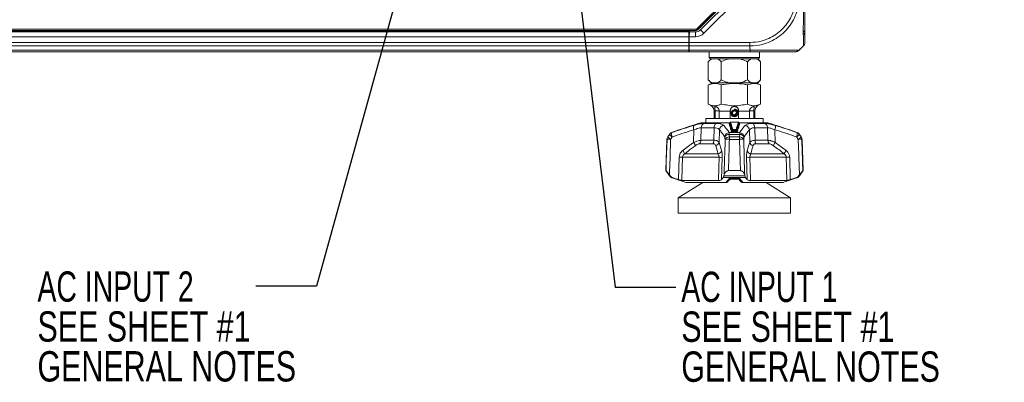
# Model space of a CAD drawing. Header units: millimetres. Extents: x 0 to 1118, y 0 to 864.
# Tile 64 of 235: x 616 to 719, y 128 to 166. Entities that reach past the tile are written whole.
import ezdxf

# ---------------------------------------------------------------- set-up
doc = ezdxf.new("R2010")
doc.units = ezdxf.units.MM
doc.styles.add('SLDTEXTSTYLE1', font='TXT', dxfattribs={"width": 0.75})
doc.styles.add('SLDTEXTSTYLE4', font='TXT', dxfattribs={"width": 0.7})
doc.dimstyles.new('SLDDIMSTYLE2', dxfattribs={"dimtxt": 0.18, "dimasz": 3.302, "dimexe": 0, "dimexo": 0.0625, "dimgap": 0, "dimtad": 0, "dimtih": 1, "dimtoh": 1, "dimdec": 0, "dimrnd": 1e-09, "dimzin": 0, "dimdsep": 46, "dimtxsty": 'Standard', "dimsah": 1, "dimcen": 0.09, "dimadec": 0, "dimazin": 0, "dimtfac": 3.302, "dimtdec": 0, "dimtofl": 0, "dimtmove": 0, "dimatfit": 3, "dimfxl": 1, "dimfrac": 2, "dimtolj": 1, "dimtzin": 0, "dimarcsym": 0})

# ---------------------------------------------------------------- blocks, each defined once
blk = doc.blocks.new('SW_NOTE_26')
at = {"color": 0, "linetype": 'Continuous', "lineweight": 0, "char_height": 3.175, "attachment_point": 1}
for s, insert, style in [('AC INPUT 2', (-22.86, 1.56), 'SLDTEXTSTYLE4'), ('SEE SHEET #1', (-22.86, -2.62), 'SLDTEXTSTYLE1'), ('GENERAL NOTES', (-22.86, -6.79), 'SLDTEXTSTYLE1')]:
    blk.add_mtext(s, dxfattribs=dict(at, insert=insert, style=style))
blk = doc.blocks.new('SW_NOTE_27')
at = {"color": 0, "linetype": 'Continuous', "lineweight": 0, "char_height": 3.175, "attachment_point": 1}
for s, insert, style in [('AC INPUT 1', (0.58, 1.63), 'SLDTEXTSTYLE4'), ('SEE SHEET #1', (0.58, -2.54), 'SLDTEXTSTYLE1'), ('GENERAL NOTES', (0.58, -6.72), 'SLDTEXTSTYLE1')]:
    blk.add_mtext(s, dxfattribs=dict(at, insert=insert, style=style))

msp = doc.modelspace()

# ---------------------------------------------------------------- linework, layer by layer
at = {"color": 9, "linetype": 'Continuous', "lineweight": 0}
for p, q in [((686.648, 164.944), (691.863, 170.158)), ((691.951, 170.07), (686.737, 164.856)), ((692.347, 169.452), (687.37, 164.476)), ((550.584, 164.907), (686.56, 164.907)), ((686.56, 164.782), (686.56, 164.907)), ((686.648, 164.944), (686.737, 164.856)), ((686.56, 164.782), (550.584, 164.782)), ((551.36, 164.735), (685.785, 164.735)), ((551.36, 164.11), (685.785, 164.11)), ((686.486, 164.11), (685.844, 164.11)), ((686.486, 164.11), (686.486, 164.61)), ((686.567, 164.765), (686.56, 164.782)), ((686.737, 164.856), (686.744, 164.838)), ((687.37, 164.476), (687.017, 164.829)), ((551.36, 163.504), (685.785, 163.504)), ((551.36, 163.151), (685.785, 163.151)), ((685.783, 162.897), (685.823, 162.9)), ((685.835, 163.547), (685.785, 163.547)), ((692.197, 163.151), (685.828, 163.151)), ((685.834, 163.504), (692.197, 163.504)), ((685.835, 163.622), (685.835, 163.547)), ((692.197, 162.854), (692.197, 163.151)), ((551.36, 162.693), (685.785, 162.693)), ((685.85, 162.693), (692.225, 162.693)), ((688.552, 156.309), (688.447, 156.309)), ((688.551, 156.36), (688.988, 156.36)), ((690.135, 156.309), (688.99, 156.309)), ((692.154, 156.309), (691.01, 156.309)), ((692.593, 156.36), (692.156, 156.36)), ((692.697, 156.309), (692.592, 156.309)), ((687.397, 155.044), (688.638, 155.044)), ((690.093, 155.1), (690.087, 155.055)), ((690.087, 155.055), (690.088, 155.056)), ((690.093, 155.1), (690.093, 155.106)), ((691.051, 155.106), (691.051, 155.1)), ((691.057, 155.055), (691.051, 155.1)), ((692.506, 155.044), (693.747, 155.044)), ((683.586, 153.639), (683.606, 153.639)), ((683.782, 153.891), (683.759, 153.891)), ((683.997, 154.077), (684.019, 154.077)), ((686.304, 153.057), (686.333, 154.369)), ((687.095, 154.583), (687.063, 153.274)), ((688.454, 154.583), (687.095, 154.583)), ((688.418, 153.274), (688.454, 154.583)), ((689.007, 154.369), (688.968, 153.057)), ((691.134, 153.891), (690.011, 153.891)), ((690.03, 154.077), (691.114, 154.077)), ((690.05, 153.639), (691.094, 153.639)), ((690.32, 154.283), (690.322, 154.337)), ((690.363, 154.337), (690.36, 154.241)), ((690.539, 154.21), (690.539, 154.306)), ((690.605, 154.306), (690.605, 154.21)), ((690.784, 154.241), (690.781, 154.337)), ((690.822, 154.337), (690.824, 154.283)), ((692.177, 153.057), (692.137, 154.369)), ((692.691, 154.583), (692.727, 153.274)), ((694.049, 154.583), (692.691, 154.583)), ((694.081, 153.274), (694.049, 154.583)), ((694.811, 154.369), (694.84, 153.057)), ((697.125, 154.077), (697.147, 154.077)), ((697.385, 153.891), (697.362, 153.891)), ((697.538, 153.639), (697.558, 153.639)), ((683.519, 153.373), (683.499, 153.373)), ((688.329, 152.917), (686.919, 152.917)), ((687.063, 153.274), (688.418, 153.274)), ((688.968, 153.057), (689.23, 152.206)), ((691.101, 153.373), (690.043, 153.373)), ((692.727, 153.274), (694.081, 153.274)), ((694.225, 152.917), (692.815, 152.917)), ((694.84, 153.057), (695.982, 152.206)), ((697.645, 153.373), (697.625, 153.373)), ((685.353, 151.849), (688.849, 151.849)), ((692.295, 151.849), (695.791, 151.849)), ((684.722, 149.152), (684.787, 151.491)), ((688.959, 151.491), (685.142, 151.491)), ((689.3, 151.491), (689.233, 149.152)), ((691.912, 149.152), (691.844, 151.491)), ((696.003, 151.491), (692.186, 151.491)), ((696.358, 151.491), (696.423, 149.152)), ((683.759, 149.548), (683.849, 149.548)), ((689.47, 149.548), (691.674, 149.548)), ((697.295, 149.548), (697.385, 149.548)), ((684.103, 149.362), (683.997, 149.362)), ((684.06, 149.338), (684.078, 149.338)), ((691.746, 149.362), (689.398, 149.362)), ((690.084, 149.338), (691.06, 149.338)), ((697.147, 149.362), (697.041, 149.362)), ((697.066, 149.338), (697.084, 149.338))]:
    msp.add_line(p, q, dxfattribs=at)
at = {"color": 7, "linetype": 'Continuous', "lineweight": 15}
for p, q in [((691.969, 170.063), (686.744, 164.838)), ((687.017, 164.829), (691.994, 169.806)), ((686.567, 164.765), (550.577, 164.765)), ((551.36, 164.61), (685.785, 164.61)), ((685.785, 164.765), (685.785, 164.61)), ((685.785, 164.61), (685.785, 164.11)), ((685.785, 164.122), (685.845, 164.122)), ((685.785, 164.11), (685.785, 163.504)), ((685.844, 164.11), (685.834, 163.504)), ((685.844, 164.11), (685.853, 164.61)), ((685.853, 164.61), (685.856, 164.765)), ((685.853, 164.61), (686.486, 164.61)), ((685.836, 163.622), (685.785, 163.622)), ((685.785, 163.504), (685.785, 163.151)), ((685.785, 163.151), (685.785, 162.693)), ((685.823, 162.897), (685.785, 162.897)), ((685.82, 162.693), (685.828, 163.151)), ((685.828, 163.151), (685.834, 163.504)), ((685.833, 163.622), (685.835, 163.547)), ((697.504, 162.854), (697.801, 163.151)), ((551.36, 162.547), (685.785, 162.547)), ((685.785, 162.693), (685.785, 162.547)), ((685.82, 162.693), (685.835, 162.693)), ((685.835, 162.693), (685.85, 162.693)), ((685.852, 162.547), (685.85, 162.693)), ((692.223, 162.547), (685.852, 162.547)), ((687.935, 162.547), (687.935, 161.922)), ((687.935, 161.922), (688.06, 161.797)), ((687.935, 161.922), (693.21, 161.922)), ((693.085, 161.797), (693.21, 161.922)), ((693.21, 161.922), (693.21, 162.547)), ((688.127, 161.797), (687.83, 161.5)), ((687.83, 161.5), (687.83, 159.594)), ((693.085, 161.797), (688.06, 161.797)), ((689.201, 161.5), (689.201, 159.594)), ((691.943, 161.5), (691.943, 159.594)), ((693.315, 161.5), (693.018, 161.797)), ((693.315, 161.5), (693.315, 159.594)), ((688.391, 159.297), (687.829, 159.07)), ((687.829, 159.07), (687.829, 157.047)), ((687.83, 159.594), (688.127, 159.297)), ((688.127, 159.297), (688.224, 159.297)), ((688.224, 159.297), (688.807, 159.297)), ((688.807, 159.297), (689.989, 159.297)), ((689.201, 159.07), (689.201, 157.047)), ((689.989, 159.297), (691.155, 159.297)), ((691.155, 159.297), (692.337, 159.297)), ((691.944, 159.07), (691.944, 157.047)), ((692.337, 159.297), (692.921, 159.297)), ((693.315, 159.07), (692.753, 159.297)), ((692.921, 159.297), (693.018, 159.297)), ((693.018, 159.297), (693.315, 159.594)), ((693.315, 159.07), (693.315, 157.047)), ((688.447, 156.309), (688.447, 155.547)), ((688.552, 156.309), (688.551, 156.36)), ((688.552, 155.547), (688.552, 156.309)), ((688.988, 156.36), (688.99, 156.309)), ((688.99, 156.309), (688.99, 155.547)), ((690.135, 155.547), (690.135, 156.309)), ((690.731, 156.122), (690.826, 156.122)), ((690.921, 156.125), (690.921, 156.124)), ((691.01, 156.122), (690.921, 156.124)), ((691.01, 156.309), (691.01, 155.547)), ((692.154, 156.309), (692.156, 156.36)), ((692.154, 155.547), (692.154, 156.309)), ((692.593, 156.36), (692.592, 156.309)), ((692.592, 156.309), (692.592, 155.547)), ((692.697, 155.547), (692.697, 156.309)), ((687.072, 155.11), (690.066, 155.11)), ((687.572, 155.547), (687.572, 155.11)), ((687.572, 155.547), (693.572, 155.547)), ((690.093, 155.106), (690.087, 155.056)), ((691.058, 155.056), (691.051, 155.106)), ((691.081, 155.11), (694.072, 155.11)), ((693.572, 155.11), (693.572, 155.547)), ((683.759, 153.891), (683.586, 153.639)), ((697.558, 153.639), (697.385, 153.891)), ((683.499, 153.373), (683.385, 150.094)), ((697.76, 150.094), (697.645, 153.373)), ((683.385, 150.094), (683.759, 149.548)), ((683.385, 150.094), (683.412, 150.094)), ((683.772, 149.653), (683.849, 149.548)), ((689.47, 149.548), (689.493, 149.653)), ((689.946, 150.094), (691.198, 150.094)), ((691.651, 149.653), (691.674, 149.548)), ((697.295, 149.548), (697.372, 149.653)), ((697.385, 149.548), (697.76, 150.094)), ((697.732, 150.094), (697.76, 150.094)), ((687.248, 148.86), (684.698, 147.247)), ((685.073, 149.063), (688.892, 149.063)), ((685.486, 148.86), (689.684, 148.86)), ((691.026, 149.215), (690.119, 149.215)), ((690.245, 149.323), (690.944, 149.323)), ((690.923, 149.339), (691.25, 148.938)), ((691.46, 148.86), (695.658, 148.86)), ((692.252, 149.063), (696.071, 149.063)), ((696.446, 147.247), (693.897, 148.86)), ((684.698, 147.247), (684.698, 145.659)), ((696.446, 147.247), (684.698, 147.247)), ((696.446, 145.659), (696.446, 147.247)), ((696.446, 145.659), (684.698, 145.659))]:
    msp.add_line(p, q, dxfattribs=at)
at = {"color": 7, "linetype": 'Continuous', "lineweight": 15, "flags": 128}
msp.add_lwpolyline([(690.207, 156.295), (690.176, 156.16), (690.191, 156.025), (690.251, 155.904), (690.347, 155.813), (690.467, 155.76), (690.596, 155.751), (690.719, 155.786), (690.821, 155.859), (690.891, 155.962), (690.921, 156.081), (690.921, 156.122), (690.921, 156.122)], dxfattribs=at)
at = {"color": 9, "linetype": 'Continuous', "lineweight": 0, "flags": 128}
for points in [[(683.412, 150.094), (683.444, 151.093), (683.519, 153.373)], [(683.894, 153.373), (683.833, 151.513), (683.781, 149.943), (683.772, 149.653)], [(689.493, 149.653), (689.545, 151.513), (689.553, 151.798), (689.596, 153.373)], [(691.198, 150.094), (691.168, 151.093), (691.101, 153.373)], [(691.548, 153.373), (691.599, 151.513), (691.643, 149.943), (691.651, 149.653)], [(697.372, 149.653), (697.312, 151.513), (697.302, 151.798), (697.251, 153.373)], [(685.142, 151.491), (685.11, 150.39), (685.073, 149.063)], [(688.892, 149.063), (688.928, 150.39), (688.959, 151.491)], [(692.186, 151.491), (692.216, 150.39), (692.252, 149.063)], [(696.071, 149.063), (696.034, 150.39), (696.003, 151.491)]]:
    msp.add_lwpolyline(points, dxfattribs=at)
at = {"color": 7, "linetype": 'Continuous', "lineweight": 15}
for centre, radius, start, end in [((686.486, 165.36), 0.75, 270, 315), ((697.447, 164.11), 0.5, 0, 47.26112), ((687.697, 156.309), 0.75, 0, 79.84036), ((693.447, 156.309), 0.75, 100.16594, 180), ((690.572, 156.122), 0.349, 0.54689, 360), ((701.445, 107.22), 50, 106.70547, 110.42322), ((690.167, 155.097), 0.075, 91.84006, 172.72549), ((690.059, 155.166), 0.106, 1.29474, 3.07937), ((690.977, 155.097), 0.075, 7.27451, 88.16006), ((691.086, 155.166), 0.107, 176.9298, 178.7014), ((679.7, 107.22), 50, 69.57678, 73.29453), ((683.999, 153.356), 0.5, 145.58702, 178), ((684.172, 153.608), 0.5, 110.42322, 145.58702), ((696.973, 153.608), 0.5, 34.41298, 69.57678), ((697.145, 153.356), 0.5, 2, 34.41298), ((684.172, 149.83), 0.5, 214.41298, 249.57678), ((696.973, 149.83), 0.5, 290.42322, 325.58702), ((701.445, 196.219), 50, 249.57678, 249.65351), ((679.7, 196.219), 50, 290.34649, 290.42322)]:
    msp.add_arc(centre, radius, start, end, dxfattribs=at)
at = {"color": 9, "linetype": 'Continuous', "lineweight": 0}
for centre, radius, start, end in [((686.486, 165.36), 1.25, 270, 315), ((686.56, 165.032), 0.25, 270.00361, 314.99639), ((697.617, 164.451), 0.331, 4.23616, 59.65034), ((686.936, 154.63), 0.657, 162.49134, 203.41069), ((687.588, 154.589), 0.494, 112.82282, 180.67193), ((689.009, 154.628), 0.558, 131.80426, 184.64612), ((689.529, 154.308), 0.525, 98.36588, 173.3354), ((690.012, 155.062), 0.0759, 273.19333, 354.9211), ((690.169, 155.093), 0.0759, 92.54703, 174.87334), ((690.976, 155.093), 0.0759, 5.12666, 87.45297), ((691.132, 155.062), 0.0759, 185.0789, 266.80667), ((691.615, 154.308), 0.525, 6.6646, 81.63412), ((692.135, 154.628), 0.558, 355.35388, 48.19574), ((693.556, 154.589), 0.494, 359.32807, 67.17718), ((694.208, 154.63), 0.657, 336.58931, 17.50866), ((684.02, 153.356), 0.501, 145.67047, 178.0118), ((684.379, 154.189), 0.949, 215.44691, 239.24419), ((684.194, 153.61), 0.499, 110.5039, 145.69581), ((684.564, 154.45), 0.961, 215.57524, 239.05744), ((684.6, 153.913), 0.603, 164.26485, 208.45273), ((690.085, 153.55), 0.53, 95.88948, 171.78796), ((690.033, 153.338), 0.553, 92.31446, 148.6768), ((690.07, 153.084), 0.555, 92.08216, 148.55966), ((691.368, 153.842), 1.359, 170.03354, 177.92726), ((695.638, 153.369), 5.594, 177.23285, 179.94925), ((690.245, 154.291), 0.0758, 271.72427, 353.99935), ((690.398, 154.329), 0.0759, 91.278, 173.98124), ((690.343, 153.823), 0.515, 87.70008, 92.29992), ((690.257, 154.249), 0.104, 313.48449, 355.75957), ((690.467, 154.329), 0.104, 133.21424, 175.70869), ((690.435, 154.219), 0.105, 313.03347, 355.21177), ((690.643, 154.297), 0.104, 132.76622, 175.16879), ((690.572, 152.494), 1.812, 88.95209, 91.04791), ((690.501, 154.297), 0.104, 4.83121, 47.23378), ((690.71, 154.219), 0.105, 184.78823, 226.96653), ((690.677, 154.329), 0.104, 4.29131, 46.78576), ((690.747, 154.329), 0.0759, 6.01876, 88.722), ((690.801, 153.823), 0.515, 87.70008, 92.29992), ((690.888, 154.249), 0.104, 184.24043, 226.51551), ((690.899, 154.291), 0.0758, 186.00065, 268.27573), ((685.507, 153.369), 5.594, 0.05075, 2.76715), ((691.074, 153.084), 0.555, 31.44034, 87.91784), ((689.776, 153.842), 1.359, 2.07274, 9.96646), ((691.06, 153.55), 0.53, 8.21204, 84.11052), ((691.111, 153.338), 0.553, 31.3232, 87.68554), ((696.544, 153.913), 0.603, 331.54727, 15.73515), ((696.58, 154.45), 0.961, 300.94256, 324.42476), ((696.95, 153.61), 0.499, 34.30419, 69.4961), ((696.765, 154.189), 0.949, 300.75581, 324.55309), ((697.125, 153.356), 0.501, 1.9882, 34.32953), ((683.706, 149.628), 3.751, 87.13649, 92.86351), ((685.477, 152.431), 1.037, 14.98922, 37.10144), ((686.525, 153.283), 0.538, 317.09698, 359.0511), ((687.671, 153.269), 0.746, 331.83652, 0.39922), ((688.471, 153.189), 0.514, 287.48723, 345.04819), ((689.82, 147.666), 5.712, 87.75836, 92.24164), ((691.324, 147.666), 5.712, 87.75836, 92.24164), ((692.673, 153.189), 0.514, 194.95181, 252.51277), ((693.473, 153.269), 0.746, 179.60078, 208.16348), ((694.619, 153.283), 0.538, 180.9489, 222.90302), ((695.667, 152.431), 1.037, 142.89856, 165.01078), ((697.438, 149.628), 3.751, 87.13649, 92.86351), ((684.454, 151.6), 0.932, 15.46111, 40.54465), ((688.731, 152.356), 0.52, 283.12518, 343.31786), ((692.413, 152.356), 0.52, 196.68214, 256.87482), ((696.69, 151.6), 0.932, 139.45535, 164.53889), ((684.964, 157.147), 5.658, 268.20235, 271.79765), ((689.129, 156.683), 5.195, 268.11499, 271.88501), ((692.015, 156.683), 5.195, 268.11499, 271.88501), ((696.18, 157.147), 5.658, 268.20235, 271.79765)]:
    msp.add_arc(centre, radius, start, end, dxfattribs=at)
msp.add_ellipse((686.56, 165.032), major_axis=(0.048, -0.116), ratio=0.9998216, start_param=5.8905493, end_param=6.6758213, dxfattribs=at)
at = {"color": 7, "linetype": 'Continuous', "lineweight": 15}
msp.add_ellipse((686.567, 165.015), major_axis=(0.096, -0.231), ratio=0.9998216, start_param=5.8905493, end_param=6.6758213, dxfattribs=at)
at = {"color": 9, "linetype": 'Continuous', "lineweight": 0}
for points, knots in [([(692.197, 163.504), (692.594, 163.533), (693.275, 163.581), (694.184, 163.918), (694.929, 164.34), (695.58, 164.885), (696.12, 165.526), (696.541, 166.235), (696.832, 167.006), (696.972, 167.704), (696.985, 168.137), (696.99, 168.298)], [0, 0, 0, 0, 0.1584128, 0.2711139, 0.3838354, 0.4991898, 0.6083334, 0.7174776, 0.826751, 0.9360043, 1, 1, 1, 1]), ([(697.343, 168.297), (697.338, 168.125), (697.324, 167.663), (697.18, 166.911), (696.875, 166.084), (696.427, 165.314), (695.846, 164.623), (695.144, 164.04), (694.341, 163.588), (693.361, 163.232), (692.624, 163.181), (692.197, 163.151)], [0, 0, 0, 0, 0.0638809, 0.1715817, 0.2825247, 0.3900468, 0.5008149, 0.6162125, 0.7271686, 0.8416822, 1, 1, 1, 1]), ([(697.801, 163.151), (697.8, 163.156), (697.8, 163.171), (697.797, 163.317), (697.791, 163.622), (697.785, 164.067), (697.782, 164.613), (697.783, 165.258), (697.788, 165.984), (697.795, 166.762), (697.8, 167.543), (697.801, 168.044), (697.801, 168.297)], [0, 0, 0, 0, 0.0657965, 0.1727607, 0.2828934, 0.389757, 0.4997969, 0.5968708, 0.7039461, 0.8142113, 0.9061257, 1, 1, 1, 1]), ([(692.225, 162.694), (692.224, 162.707), (692.222, 162.751), (692.215, 162.803), (692.204, 162.843), (692.199, 162.852), (692.197, 162.854), (692.197, 162.854)], [0, 0, 0, 0, 0.2452024, 0.8175352, 0.9606824, 0.9921507, 1, 1, 1, 1]), ([(692.225, 162.694), (692.393, 162.694), (692.849, 162.694), (693.593, 162.697), (694.415, 162.703), (695.181, 162.708), (695.908, 162.71), (696.507, 162.708), (696.945, 162.702), (697.22, 162.696), (697.262, 162.695), (697.28, 162.695)], [0, 0, 0, 0, 0.067138, 0.1826384, 0.301576, 0.4169571, 0.5357912, 0.6801766, 0.7947563, 0.912682, 1, 1, 1, 1]), ([(684.019, 154.077), (684.102, 154.107), (684.522, 154.258), (685.282, 154.519), (685.967, 154.725), (686.31, 154.828)], [0, 0, 0, 0, 0.1092201, 0.5542074, 1, 1, 1, 1]), ([(686.31, 154.828), (686.519, 154.885), (686.916, 154.993), (687.249, 155.041), (687.378, 155.043), (687.397, 155.044)], [0, 0, 0, 0, 0.48711284, 0.92378165, 1, 1, 1, 1]), ([(688.638, 155.044), (688.788, 155.036), (689.088, 155.021), (689.342, 154.927), (689.424, 154.854), (689.453, 154.828)], [0, 0, 0, 0, 0.3959631, 0.7869012, 1, 1, 1, 1]), ([(689.453, 154.828), (689.54, 154.725), (689.715, 154.519), (689.906, 154.258), (690.01, 154.107), (690.03, 154.077)], [0, 0, 0, 0, 0.4457926, 0.89077989, 1, 1, 1, 1]), ([(690.068, 155.027), (690.059, 155.025), (690.036, 155.018), (690.016, 155.003), (690.016, 154.992), (690.016, 154.986)], [0, 0, 0, 0, 0.2363678, 0.6186072, 1, 1, 1, 1]), ([(690.247, 154.215), (690.232, 154.271), (690.182, 154.45), (690.105, 154.711), (690.043, 154.903), (690.016, 154.986)], [0, 0, 0, 0, 0.2020262, 0.6535325, 1, 1, 1, 1]), ([(690.087, 155.055), (690.114, 154.972), (690.177, 154.78), (690.254, 154.519), (690.305, 154.339), (690.32, 154.283)], [0, 0, 0, 0, 0.346486, 0.7979838, 1, 1, 1, 1]), ([(690.322, 154.337), (690.318, 154.35), (690.28, 154.489), (690.204, 154.753), (690.131, 154.981), (690.093, 155.1)], [0, 0, 0, 0, 0.0488393, 0.5078531, 1, 1, 1, 1]), ([(690.165, 155.169), (690.168, 155.161), (690.206, 155.045), (690.283, 154.801), (690.357, 154.541), (690.396, 154.405)], [0, 0, 0, 0, 0.033255, 0.4921628, 1, 1, 1, 1]), ([(690.748, 154.405), (690.783, 154.526), (690.84, 154.727), (690.917, 154.978), (690.959, 155.109), (690.979, 155.169)], [0, 0, 0, 0, 0.4509596, 0.7473806, 1, 1, 1, 1]), ([(691.051, 155.1), (691.032, 155.04), (690.99, 154.909), (690.913, 154.659), (690.856, 154.458), (690.822, 154.337)], [0, 0, 0, 0, 0.252608, 0.5490281, 1, 1, 1, 1]), ([(690.824, 154.283), (690.857, 154.399), (690.924, 154.637), (691.002, 154.888), (691.047, 155.026), (691.057, 155.055)], [0, 0, 0, 0, 0.4236823, 0.8751814, 1, 1, 1, 1]), ([(691.128, 154.986), (691.119, 154.957), (691.074, 154.82), (690.997, 154.569), (690.929, 154.331), (690.897, 154.215)], [0, 0, 0, 0, 0.12480815, 0.57630044, 1, 1, 1, 1]), ([(691.057, 155.055), (691.057, 155.055), (691.058, 155.055), (691.057, 155.055), (691.057, 155.055)], [0, 0, 0, 0, 0.6803228, 1, 1, 1, 1]), ([(691.128, 154.986), (691.128, 154.987), (691.13, 154.993), (691.126, 155.004), (691.108, 155.018), (691.087, 155.025), (691.077, 155.028)], [0, 0, 0, 0, 0.0486654, 0.4019119, 0.7283315, 1, 1, 1, 1]), ([(691.114, 154.077), (691.134, 154.107), (691.238, 154.258), (691.429, 154.519), (691.604, 154.725), (691.692, 154.828)], [0, 0, 0, 0, 0.1092201, 0.5542074, 1, 1, 1, 1]), ([(691.692, 154.828), (691.771, 154.885), (691.921, 154.993), (692.274, 155.041), (692.476, 155.043), (692.506, 155.044)], [0, 0, 0, 0, 0.4871128, 0.9237817, 1, 1, 1, 1]), ([(693.747, 155.044), (693.858, 155.036), (694.079, 155.021), (694.481, 154.927), (694.742, 154.854), (694.834, 154.828)], [0, 0, 0, 0, 0.3959631, 0.7869012, 1, 1, 1, 1]), ([(694.834, 154.828), (695.177, 154.725), (695.862, 154.519), (696.623, 154.258), (697.042, 154.107), (697.125, 154.077)], [0, 0, 0, 0, 0.4457926, 0.89077989, 1, 1, 1, 1]), ([(683.606, 153.639), (683.649, 153.7), (683.707, 153.784), (683.766, 153.868), (683.782, 153.891)], [0, 0, 0, 0, 0.7289501, 1, 1, 1, 1]), ([(684.07, 153.626), (684.054, 153.603), (683.995, 153.519), (683.936, 153.435), (683.894, 153.373)], [0, 0, 0, 0, 0.27101243, 1, 1, 1, 1]), ([(686.333, 154.369), (685.995, 154.267), (685.318, 154.063), (684.566, 153.805), (684.151, 153.655), (684.07, 153.626)], [0, 0, 0, 0, 0.445417, 0.8906595, 1, 1, 1, 1]), ([(687.095, 154.583), (687.082, 154.583), (686.992, 154.581), (686.754, 154.533), (686.48, 154.426), (686.333, 154.369)], [0, 0, 0, 0, 0.0743214, 0.5037407, 1, 1, 1, 1]), ([(689.007, 154.369), (688.988, 154.395), (688.935, 154.468), (688.765, 154.561), (688.557, 154.576), (688.454, 154.583)], [0, 0, 0, 0, 0.2194758, 0.6124385, 1, 1, 1, 1]), ([(689.561, 153.626), (689.541, 153.655), (689.44, 153.805), (689.257, 154.063), (689.09, 154.267), (689.007, 154.369)], [0, 0, 0, 0, 0.1093405, 0.554583, 1, 1, 1, 1]), ([(689.596, 153.373), (689.588, 153.435), (689.576, 153.519), (689.564, 153.603), (689.561, 153.626)], [0, 0, 0, 0, 0.7289876, 1, 1, 1, 1]), ([(690.011, 153.891), (690.014, 153.868), (690.027, 153.784), (690.04, 153.7), (690.05, 153.639)], [0, 0, 0, 0, 0.2710499, 1, 1, 1, 1]), ([(690.247, 154.215), (690.247, 154.215), (690.249, 154.209), (690.258, 154.197), (690.286, 154.183), (690.314, 154.176), (690.328, 154.173)], [0, 0, 0, 0, 0.0129778, 0.3531394, 0.6763966, 1, 1, 1, 1]), ([(690.36, 154.241), (690.353, 154.244), (690.339, 154.25), (690.325, 154.265), (690.322, 154.277), (690.32, 154.283)], [0, 0, 0, 0, 0.3071967, 0.6309697, 1, 1, 1, 1]), ([(690.506, 154.142), (690.504, 154.143), (690.476, 154.148), (690.428, 154.156), (690.37, 154.166), (690.339, 154.172), (690.328, 154.173)], [0, 0, 0, 0, 0.0332136, 0.4688032, 0.8187908, 1, 1, 1, 1]), ([(690.36, 154.241), (690.371, 154.239), (690.403, 154.234), (690.462, 154.224), (690.511, 154.215), (690.539, 154.21)], [0, 0, 0, 0, 0.18121548, 0.53120743, 1, 1, 1, 1]), ([(690.539, 154.306), (690.529, 154.308), (690.498, 154.314), (690.446, 154.323), (690.397, 154.331), (690.37, 154.336), (690.363, 154.337)], [0, 0, 0, 0, 0.1758217, 0.5320297, 0.8882229, 1, 1, 1, 1]), ([(690.396, 154.405), (690.402, 154.404), (690.43, 154.399), (690.478, 154.391), (690.531, 154.381), (690.562, 154.376), (690.572, 154.374)], [0, 0, 0, 0, 0.1117814, 0.4679812, 0.8241846, 1, 1, 1, 1]), ([(690.506, 154.142), (690.519, 154.14), (690.547, 154.136), (690.594, 154.136), (690.623, 154.14), (690.638, 154.142)], [0, 0, 0, 0, 0.3092196, 0.6547128, 1, 1, 1, 1]), ([(690.605, 154.21), (690.598, 154.208), (690.585, 154.204), (690.568, 154.204), (690.553, 154.206), (690.545, 154.208), (690.539, 154.21)], [0, 0, 0, 0, 0.347142, 0.6323286, 0.6884405, 1, 1, 1, 1]), ([(690.572, 154.374), (690.585, 154.376), (690.618, 154.382), (690.677, 154.393), (690.723, 154.401), (690.748, 154.405)], [0, 0, 0, 0, 0.2132442, 0.5694335, 1, 1, 1, 1]), ([(690.781, 154.337), (690.756, 154.333), (690.709, 154.325), (690.651, 154.314), (690.618, 154.308), (690.605, 154.306)], [0, 0, 0, 0, 0.4305558, 0.7867484, 1, 1, 1, 1]), ([(690.605, 154.21), (690.626, 154.214), (690.654, 154.219), (690.703, 154.227), (690.741, 154.234), (690.773, 154.239), (690.784, 154.241)], [0, 0, 0, 0, 0.3499902, 0.468824, 0.8188155, 1, 1, 1, 1]), ([(690.816, 154.173), (690.805, 154.172), (690.774, 154.166), (690.714, 154.156), (690.666, 154.147), (690.638, 154.142)], [0, 0, 0, 0, 0.1811782, 0.53116559, 1, 1, 1, 1]), ([(690.824, 154.283), (690.822, 154.277), (690.819, 154.265), (690.804, 154.25), (690.79, 154.244), (690.784, 154.241)], [0, 0, 0, 0, 0.3744903, 0.7324542, 1, 1, 1, 1]), ([(690.816, 154.173), (690.828, 154.176), (690.856, 154.182), (690.886, 154.197), (690.893, 154.209), (690.897, 154.215)], [0, 0, 0, 0, 0.2828388, 0.6416295, 1, 1, 1, 1]), ([(691.094, 153.639), (691.104, 153.7), (691.117, 153.784), (691.13, 153.868), (691.134, 153.891)], [0, 0, 0, 0, 0.7289501, 1, 1, 1, 1]), ([(691.584, 153.626), (691.58, 153.603), (691.568, 153.519), (691.557, 153.435), (691.548, 153.373)], [0, 0, 0, 0, 0.2710124, 1, 1, 1, 1]), ([(692.137, 154.369), (692.054, 154.267), (691.887, 154.063), (691.704, 153.805), (691.603, 153.655), (691.584, 153.626)], [0, 0, 0, 0, 0.445417, 0.8906595, 1, 1, 1, 1]), ([(692.691, 154.583), (692.67, 154.583), (692.53, 154.581), (692.286, 154.533), (692.189, 154.426), (692.137, 154.369)], [0, 0, 0, 0, 0.0743214, 0.5037407, 1, 1, 1, 1]), ([(694.811, 154.369), (694.746, 154.395), (694.565, 154.468), (694.282, 154.561), (694.127, 154.576), (694.049, 154.583)], [0, 0, 0, 0, 0.2194758, 0.6124385, 1, 1, 1, 1]), ([(697.074, 153.626), (696.993, 153.655), (696.578, 153.805), (695.826, 154.063), (695.149, 154.267), (694.811, 154.369)], [0, 0, 0, 0, 0.1093405, 0.554583, 1, 1, 1, 1]), ([(697.251, 153.373), (697.208, 153.435), (697.149, 153.519), (697.09, 153.603), (697.074, 153.626)], [0, 0, 0, 0, 0.7289876, 1, 1, 1, 1]), ([(697.362, 153.891), (697.378, 153.868), (697.437, 153.784), (697.495, 153.7), (697.538, 153.639)], [0, 0, 0, 0, 0.2710499, 1, 1, 1, 1]), ([(685.163, 152.206), (685.178, 152.218), (685.553, 152.508), (685.936, 152.788), (686.304, 153.057)], [0, 0, 0, 0, 0.0396607, 1, 1, 1, 1]), ([(686.479, 152.699), (686.214, 152.504), (685.85, 152.236), (685.479, 151.947), (685.367, 151.86), (685.353, 151.849)], [0, 0, 0, 0, 0.6998938, 0.960207, 1, 1, 1, 1]), ([(686.304, 153.057), (686.42, 153.103), (686.624, 153.185), (686.886, 153.259), (687.003, 153.269), (687.063, 153.274)], [0, 0, 0, 0, 0.3953867, 0.6917534, 1, 1, 1, 1]), ([(686.919, 152.917), (686.885, 152.912), (686.817, 152.902), (686.66, 152.824), (686.546, 152.746), (686.479, 152.699)], [0, 0, 0, 0, 0.2874999, 0.5791325, 1, 1, 1, 1]), ([(688.626, 152.699), (688.604, 152.751), (688.569, 152.835), (688.453, 152.906), (688.367, 152.914), (688.329, 152.917)], [0, 0, 0, 0, 0.4646405, 0.7701578, 1, 1, 1, 1]), ([(688.418, 153.274), (688.484, 153.271), (688.636, 153.263), (688.848, 153.196), (688.923, 153.108), (688.968, 153.057)], [0, 0, 0, 0, 0.2471643, 0.5613264, 1, 1, 1, 1]), ([(688.849, 151.849), (688.846, 151.86), (688.772, 152.15), (688.697, 152.43), (688.626, 152.699)], [0, 0, 0, 0, 0.0397941, 1, 1, 1, 1]), ([(690.043, 153.373), (690.033, 153.04), (690.001, 151.947), (689.969, 150.854), (689.946, 150.094)], [0, 0, 0, 0, 0.3046449, 1, 1, 1, 1]), ([(691.915, 152.206), (691.918, 152.218), (692.004, 152.508), (692.092, 152.788), (692.177, 153.057)], [0, 0, 0, 0, 0.0396607, 1, 1, 1, 1]), ([(692.177, 153.057), (692.215, 153.103), (692.283, 153.185), (692.482, 153.259), (692.644, 153.269), (692.727, 153.274)], [0, 0, 0, 0, 0.3953867, 0.6917534, 1, 1, 1, 1]), ([(692.519, 152.699), (692.466, 152.504), (692.395, 152.236), (692.32, 151.947), (692.298, 151.86), (692.295, 151.849)], [0, 0, 0, 0, 0.69989375, 0.96020705, 1, 1, 1, 1]), ([(692.815, 152.917), (692.769, 152.912), (692.676, 152.902), (692.569, 152.824), (692.537, 152.746), (692.519, 152.699)], [0, 0, 0, 0, 0.2874999, 0.5791325, 1, 1, 1, 1]), ([(694.081, 153.274), (694.128, 153.271), (694.234, 153.263), (694.489, 153.196), (694.711, 153.108), (694.84, 153.057)], [0, 0, 0, 0, 0.2471643, 0.5613264, 1, 1, 1, 1]), ([(694.665, 152.699), (694.591, 152.751), (694.467, 152.835), (694.313, 152.906), (694.251, 152.914), (694.225, 152.917)], [0, 0, 0, 0, 0.4646405, 0.7701578, 1, 1, 1, 1]), ([(695.791, 151.849), (695.777, 151.86), (695.406, 152.15), (695.028, 152.43), (694.665, 152.699)], [0, 0, 0, 0, 0.0397941, 1, 1, 1, 1]), ([(697.625, 153.373), (697.636, 153.04), (697.672, 151.947), (697.708, 150.854), (697.732, 150.094)], [0, 0, 0, 0, 0.3046449, 1, 1, 1, 1]), ([(685.163, 152.206), (685.103, 152.153), (684.97, 152.035), (684.825, 151.788), (684.799, 151.59), (684.787, 151.491)], [0, 0, 0, 0, 0.2894264, 0.6444441, 1, 1, 1, 1]), ([(685.353, 151.849), (685.319, 151.823), (685.247, 151.768), (685.189, 151.678), (685.152, 151.584), (685.146, 151.533), (685.142, 151.491)], [0, 0, 0, 0, 0.3119994, 0.6652648, 0.7209637, 1, 1, 1, 1]), ([(688.849, 151.849), (688.875, 151.813), (688.918, 151.754), (688.947, 151.65), (688.959, 151.568), (688.959, 151.522), (688.959, 151.491)], [0, 0, 0, 0, 0.4151069, 0.6937438, 0.7969189, 1, 1, 1, 1]), ([(689.3, 151.491), (689.301, 151.552), (689.303, 151.721), (689.283, 151.985), (689.247, 152.133), (689.23, 152.206)], [0, 0, 0, 0, 0.2175479, 0.6095208, 1, 1, 1, 1]), ([(691.915, 152.206), (691.901, 152.153), (691.871, 152.035), (691.843, 151.788), (691.844, 151.59), (691.844, 151.491)], [0, 0, 0, 0, 0.2894264, 0.6444441, 1, 1, 1, 1]), ([(692.295, 151.849), (692.275, 151.823), (692.234, 151.768), (692.203, 151.678), (692.186, 151.584), (692.186, 151.533), (692.186, 151.491)], [0, 0, 0, 0, 0.3119994, 0.6652648, 0.7209637, 1, 1, 1, 1]), ([(695.791, 151.849), (695.836, 151.813), (695.911, 151.754), (695.969, 151.65), (695.996, 151.568), (696, 151.522), (696.003, 151.491)], [0, 0, 0, 0, 0.41510692, 0.69374381, 0.79691887, 1, 1, 1, 1]), ([(696.358, 151.491), (696.352, 151.552), (696.337, 151.721), (696.22, 151.985), (696.061, 152.133), (695.982, 152.206)], [0, 0, 0, 0, 0.21754792, 0.6095208, 1, 1, 1, 1]), ([(689.684, 148.86), (689.744, 148.928), (689.878, 149.08), (690.011, 149.246), (690.084, 149.338)], [0, 0, 0, 0, 0.4477881, 1, 1, 1, 1]), ([(690.084, 149.338), (690.085, 149.338), (690.103, 149.333), (690.139, 149.324), (690.173, 149.326), (690.189, 149.326)], [0, 0, 0, 0, 0.0162171, 0.5294231, 1, 1, 1, 1]), ([(690.212, 149.326), (690.21, 149.324), (690.197, 149.307), (690.163, 149.303), (690.122, 149.312), (690.094, 149.331), (690.085, 149.338), (690.084, 149.338)], [0, 0, 0, 0, 0.0574473, 0.3832844, 0.7882808, 0.9935121, 1, 1, 1, 1]), ([(691.06, 149.338), (691.06, 149.338), (691.05, 149.331), (691.022, 149.312), (690.981, 149.302), (690.943, 149.31), (690.927, 149.331), (690.922, 149.339)], [0, 0, 0, 0, 0.0058934, 0.1923183, 0.5602029, 0.8561819, 1, 1, 1, 1]), ([(690.944, 149.326), (690.964, 149.325), (691.001, 149.324), (691.041, 149.333), (691.059, 149.338), (691.06, 149.338)], [0, 0, 0, 0, 0.5231091, 0.9853921, 1, 1, 1, 1]), ([(691.06, 149.338), (691.133, 149.246), (691.266, 149.08), (691.4, 148.928), (691.46, 148.86)], [0, 0, 0, 0, 0.5524745, 1, 1, 1, 1])]:
    msp.add_open_spline(points, degree=3, knots=knots, dxfattribs=at)
at = {"color": 7, "linetype": 'Continuous', "lineweight": 15}
for points, knots in [([(697.947, 168.298), (697.947, 168.065), (697.947, 167.599), (697.947, 166.877), (697.947, 166.154), (697.947, 165.48), (697.947, 164.881), (697.947, 164.372), (697.947, 163.954), (697.947, 163.665), (697.947, 163.523), (697.947, 163.509), (697.947, 163.504)], [0, 0, 0, 0, 0.09291466, 0.18581515, 0.29447761, 0.40316207, 0.50020129, 0.60862537, 0.71704406, 0.82556878, 0.93408084, 1, 1, 1, 1]), ([(697.295, 162.68), (697.354, 162.732), (697.529, 162.887), (697.693, 163.048), (697.802, 163.156)], [0, 0, 0, 0, 0.3344671, 1, 1, 1, 1]), ([(697.504, 162.854), (697.502, 162.852), (697.487, 162.836), (697.432, 162.782), (697.381, 162.731), (697.344, 162.694)], [0, 0, 0, 0, 0.0512389, 0.3045526, 1, 1, 1, 1]), ([(696.99, 162.547), (696.964, 162.547), (696.918, 162.547), (696.616, 162.547), (696.202, 162.547), (695.645, 162.547), (694.97, 162.547), (694.265, 162.547), (693.498, 162.547), (692.807, 162.547), (692.379, 162.547), (692.223, 162.547)], [0, 0, 0, 0, 0.1476521, 0.2562048, 0.3647764, 0.4995885, 0.6089422, 0.7182918, 0.8277419, 0.9371756, 1, 1, 1, 1]), ([(688.224, 161.797), (688.153, 161.757), (688.017, 161.68), (687.89, 161.558), (687.83, 161.5)], [0, 0, 0, 0, 0.5238131, 1, 1, 1, 1]), ([(689.201, 161.5), (689.083, 161.607), (688.955, 161.724), (688.818, 161.791), (688.807, 161.797)], [0, 0, 0, 0, 0.9161218, 1, 1, 1, 1]), ([(689.989, 161.797), (689.964, 161.791), (689.691, 161.724), (689.435, 161.607), (689.201, 161.5)], [0, 0, 0, 0, 0.0905982, 1, 1, 1, 1]), ([(691.943, 161.5), (691.902, 161.521), (691.65, 161.645), (691.38, 161.728), (691.155, 161.797)], [0, 0, 0, 0, 0.1650136, 1, 1, 1, 1]), ([(692.337, 161.797), (692.266, 161.757), (692.131, 161.68), (692.004, 161.558), (691.943, 161.5)], [0, 0, 0, 0, 0.52381311, 1, 1, 1, 1]), ([(693.315, 161.5), (693.197, 161.607), (693.068, 161.724), (692.932, 161.791), (692.921, 161.797)], [0, 0, 0, 0, 0.9161218, 1, 1, 1, 1]), ([(687.829, 159.07), (688.018, 159.132), (688.401, 159.259), (688.864, 159.196), (689.129, 159.097), (689.201, 159.07)], [0, 0, 0, 0, 0.4144437, 0.8417964, 1, 1, 1, 1]), ([(687.83, 159.594), (687.947, 159.487), (688.076, 159.37), (688.212, 159.303), (688.224, 159.297)], [0, 0, 0, 0, 0.91612185, 1, 1, 1, 1]), ([(688.807, 159.297), (688.878, 159.337), (689.013, 159.414), (689.14, 159.536), (689.201, 159.594)], [0, 0, 0, 0, 0.5238131, 1, 1, 1, 1]), ([(689.201, 159.594), (689.242, 159.573), (689.495, 159.449), (689.764, 159.366), (689.989, 159.297)], [0, 0, 0, 0, 0.1650136, 1, 1, 1, 1]), ([(689.201, 159.07), (689.288, 159.087), (689.72, 159.17), (690.522, 159.251), (691.355, 159.182), (691.827, 159.092), (691.944, 159.07)], [0, 0, 0, 0, 0.096741, 0.4783586, 0.8708461, 1, 1, 1, 1]), ([(691.155, 159.297), (691.18, 159.303), (691.453, 159.37), (691.71, 159.487), (691.943, 159.594)], [0, 0, 0, 0, 0.0905982, 1, 1, 1, 1]), ([(691.943, 159.594), (692.061, 159.487), (692.189, 159.37), (692.326, 159.303), (692.337, 159.297)], [0, 0, 0, 0, 0.9161218, 1, 1, 1, 1]), ([(691.944, 159.07), (692.132, 159.132), (692.515, 159.259), (692.979, 159.196), (693.244, 159.097), (693.315, 159.07)], [0, 0, 0, 0, 0.4144437, 0.8417964, 1, 1, 1, 1]), ([(692.921, 159.297), (692.992, 159.337), (693.127, 159.414), (693.254, 159.536), (693.315, 159.594)], [0, 0, 0, 0, 0.52381311, 1, 1, 1, 1]), ([(687.829, 157.047), (687.952, 157.008), (688.199, 156.929), (688.555, 156.833), (688.888, 156.957), (689.096, 157.017), (689.201, 157.047)], [0, 0, 0, 0, 0.2716257, 0.5426871, 0.7711112, 1, 1, 1, 1]), ([(688.551, 156.36), (688.548, 156.393), (688.543, 156.468), (688.527, 156.586), (688.51, 156.698), (688.514, 156.771), (688.552, 156.8), (688.611, 156.796), (688.699, 156.762), (688.807, 156.693), (688.91, 156.585), (688.973, 156.467), (688.984, 156.391), (688.988, 156.36)], [0, 0, 0, 0, 0.0688366, 0.1556097, 0.2749191, 0.3956192, 0.4717783, 0.5482945, 0.6191441, 0.7287045, 0.8411765, 0.9349999, 1, 1, 1, 1]), ([(689.201, 157.047), (689.208, 157.046), (689.442, 157.025), (689.894, 156.935), (690.576, 156.833), (691.26, 156.943), (691.715, 157.012), (691.944, 157.047)], [0, 0, 0, 0, 0.0085024, 0.2544652, 0.5000119, 0.749258, 1, 1, 1, 1]), ([(690.135, 156.36), (690.137, 156.393), (690.142, 156.468), (690.19, 156.586), (690.28, 156.698), (690.402, 156.771), (690.53, 156.8), (690.641, 156.796), (690.757, 156.762), (690.868, 156.693), (690.955, 156.585), (691.003, 156.467), (691.008, 156.391), (691.01, 156.36)], [0, 0, 0, 0, 0.0688366, 0.1556097, 0.2749191, 0.3956192, 0.4717783, 0.5482945, 0.6191441, 0.7287045, 0.8411765, 0.9349999, 1, 1, 1, 1]), ([(691.944, 157.047), (692.067, 157.008), (692.314, 156.929), (692.67, 156.833), (693.002, 156.957), (693.211, 157.017), (693.315, 157.047)], [0, 0, 0, 0, 0.2716257, 0.5426871, 0.7711112, 1, 1, 1, 1]), ([(692.156, 156.36), (692.16, 156.393), (692.171, 156.468), (692.235, 156.586), (692.342, 156.698), (692.46, 156.771), (692.551, 156.8), (692.602, 156.796), (692.631, 156.762), (692.633, 156.693), (692.617, 156.585), (692.601, 156.467), (692.596, 156.391), (692.593, 156.36)], [0, 0, 0, 0, 0.0688366, 0.1556097, 0.2749191, 0.3956192, 0.4717783, 0.5482945, 0.6191441, 0.7287045, 0.8411765, 0.9349999, 1, 1, 1, 1]), ([(690.135, 156.309), (690.135, 156.319), (690.135, 156.336), (690.135, 156.353), (690.135, 156.36)], [0, 0, 0, 0, 0.6229209, 1, 1, 1, 1]), ([(690.731, 156.122), (690.731, 156.106), (690.731, 156.074), (690.713, 156.027), (690.683, 155.987), (690.641, 155.956), (690.59, 155.939), (690.536, 155.937), (690.482, 155.952), (690.433, 155.982), (690.394, 156.026), (690.37, 156.081), (690.362, 156.142), (690.373, 156.204), (690.402, 156.261), (690.447, 156.308), (690.505, 156.341), (690.571, 156.356), (690.64, 156.35), (690.706, 156.324), (690.762, 156.28), (690.804, 156.22), (690.827, 156.148), (690.828, 156.073), (690.807, 155.998), (690.764, 155.932), (690.703, 155.881), (690.628, 155.849), (690.546, 155.84), (690.463, 155.855), (690.388, 155.895), (690.326, 155.956), (690.284, 156.033), (690.264, 156.13), (690.28, 156.241), (690.343, 156.348), (690.445, 156.424), (690.57, 156.456), (690.701, 156.437), (690.815, 156.368), (690.899, 156.259), (690.914, 156.17), (690.921, 156.125)], [0, 0, 0, 0, 0.0148988, 0.0301803, 0.0458737, 0.0620088, 0.0785557, 0.0954847, 0.1128257, 0.1306085, 0.148803, 0.1673795, 0.186368, 0.2057983, 0.2256404, 0.2458643, 0.2665002, 0.2875779, 0.3090674, 0.3309386, 0.3532218, 0.3759468, 0.3990837, 0.4226022, 0.4465326, 0.4709049, 0.4956891, 0.5208548, 0.5464323, 0.5724519, 0.5988833, 0.6256962, 0.652921, 0.6805878, 0.717994, 0.7561303, 0.7949966, 0.8345929, 0.8749193, 0.9159758, 0.9576253, 1, 1, 1, 1]), ([(690.826, 156.122), (690.825, 156.097), (690.824, 156.046), (690.794, 155.974), (690.744, 155.912), (690.677, 155.867), (690.599, 155.843), (690.516, 155.843), (690.435, 155.867), (690.364, 155.914), (690.309, 155.982), (690.275, 156.063), (690.266, 156.152), (690.284, 156.242), (690.328, 156.323), (690.394, 156.389), (690.478, 156.434), (690.572, 156.452), (690.669, 156.442), (690.761, 156.404), (690.838, 156.34), (690.902, 156.246), (690.914, 156.167), (690.921, 156.122)], [0, 0, 0, 0, 0.0398491, 0.0803879, 0.1216175, 0.163541, 0.2061582, 0.2494653, 0.2934631, 0.3381552, 0.3835412, 0.4296169, 0.4763836, 0.5238448, 0.572, 0.6208449, 0.6703808, 0.7206114, 0.7715361, 0.8231505, 0.875456, 0.9284564, 1, 1, 1, 1]), ([(691.01, 156.161), (691.006, 156.19), (690.996, 156.268), (690.93, 156.383), (690.819, 156.483), (690.686, 156.542), (690.595, 156.54), (690.552, 156.539)], [0, 0, 0, 0, 0.12938381, 0.35834042, 0.58438847, 0.80781369, 1, 1, 1, 1]), ([(690.604, 155.753), (690.618, 155.753), (690.673, 155.753), (690.763, 155.794), (690.862, 155.871), (690.925, 155.981), (690.952, 156.071), (690.946, 156.119), (690.945, 156.124)], [0, 0, 0, 0, 0.07438326, 0.29330976, 0.51616124, 0.74444667, 0.9712871, 1, 1, 1, 1]), ([(691.01, 156.36), (691.01, 156.353), (691.01, 156.336), (691.01, 156.319), (691.01, 156.309)], [0, 0, 0, 0, 0.37707912, 1, 1, 1, 1]), ([(690.086, 155.056), (690.084, 155.048), (690.081, 155.034), (690.071, 155.023), (690.069, 155.022), (690.069, 155.022)], [0, 0, 0, 0, 0.4372165, 0.7447092, 1, 1, 1, 1]), ([(690.979, 155.169), (690.979, 155.169), (690.843, 155.173), (690.572, 155.178), (690.301, 155.172), (690.165, 155.169)], [0, 0, 0, 0, 0.001107, 0.4999997, 1, 1, 1, 1]), ([(691.075, 155.022), (691.075, 155.022), (691.074, 155.022), (691.065, 155.032), (691.057, 155.046), (691.058, 155.055), (691.058, 155.055)], [0, 0, 0, 0, 0.2161376, 0.5552293, 0.9666921, 1, 1, 1, 1]), ([(683.772, 149.653), (683.702, 149.746), (683.601, 149.882), (683.491, 150.016), (683.432, 150.082), (683.418, 150.09), (683.412, 150.094)], [0, 0, 0, 0, 0.4557364, 0.6638276, 0.8405464, 1, 1, 1, 1]), ([(683.849, 149.548), (683.889, 149.502), (683.961, 149.421), (684.059, 149.38), (684.103, 149.362)], [0, 0, 0, 0, 0.5588157, 1, 1, 1, 1]), ([(689.398, 149.362), (689.414, 149.387), (689.44, 149.43), (689.461, 149.513), (689.47, 149.548)], [0, 0, 0, 0, 0.5768574, 1, 1, 1, 1]), ([(689.946, 150.094), (689.905, 150.09), (689.821, 150.082), (689.699, 150.015), (689.565, 149.879), (689.521, 149.741), (689.493, 149.653)], [0, 0, 0, 0, 0.1616543, 0.3221635, 0.5706653, 1, 1, 1, 1]), ([(691.651, 149.653), (691.621, 149.746), (691.577, 149.882), (691.442, 150.016), (691.326, 150.082), (691.239, 150.09), (691.198, 150.094)], [0, 0, 0, 0, 0.4557364, 0.6638276, 0.8405464, 1, 1, 1, 1]), ([(691.674, 149.548), (691.686, 149.502), (691.707, 149.421), (691.734, 149.38), (691.746, 149.362)], [0, 0, 0, 0, 0.5588157, 1, 1, 1, 1]), ([(697.041, 149.362), (697.098, 149.387), (697.196, 149.43), (697.266, 149.513), (697.295, 149.548)], [0, 0, 0, 0, 0.5768574, 1, 1, 1, 1]), ([(697.732, 150.094), (697.726, 150.09), (697.712, 150.082), (697.652, 150.015), (697.541, 149.879), (697.438, 149.741), (697.372, 149.653)], [0, 0, 0, 0, 0.1616543, 0.3221635, 0.5706653, 1, 1, 1, 1]), ([(684.078, 149.338), (684.336, 149.246), (684.804, 149.08), (685.275, 148.928), (685.486, 148.86)], [0, 0, 0, 0, 0.5524745, 1, 1, 1, 1]), ([(684.103, 149.362), (684.137, 149.349), (684.26, 149.307), (684.466, 149.237), (684.638, 149.18), (684.722, 149.152)], [0, 0, 0, 0, 0.168844, 0.5946967, 1, 1, 1, 1]), ([(685.073, 149.063), (685.052, 149.064), (685.011, 149.068), (684.893, 149.098), (684.79, 149.13), (684.73, 149.149), (684.722, 149.152)], [0, 0, 0, 0, 0.31222784, 0.62413724, 0.94490363, 1, 1, 1, 1]), ([(689.233, 149.152), (689.213, 149.135), (689.173, 149.102), (689.051, 149.069), (688.944, 149.065), (688.892, 149.063)], [0, 0, 0, 0, 0.3366519, 0.6738513, 1, 1, 1, 1]), ([(689.233, 149.152), (689.255, 149.18), (689.31, 149.248), (689.366, 149.319), (689.398, 149.362)], [0, 0, 0, 0, 0.4060816, 1, 1, 1, 1]), ([(689.72, 148.86), (689.711, 148.86), (689.699, 148.86), (689.687, 148.86), (689.684, 148.86)], [0, 0, 0, 0, 0.76613449, 1, 1, 1, 1]), ([(689.89, 148.941), (689.883, 148.931), (689.859, 148.9), (689.799, 148.868), (689.746, 148.862), (689.72, 148.86)], [0, 0, 0, 0, 0.1827955, 0.591359, 1, 1, 1, 1]), ([(689.893, 148.938), (689.92, 148.968), (690.027, 149.089), (690.131, 149.225), (690.209, 149.326)], [0, 0, 0, 0, 0.2520201, 1, 1, 1, 1]), ([(690.189, 149.326), (690.208, 149.324), (690.228, 149.321), (690.246, 149.326), (690.247, 149.326)], [0, 0, 0, 0, 0.9693485, 1, 1, 1, 1]), ([(691.254, 148.941), (691.261, 148.932), (691.285, 148.901), (691.345, 148.868), (691.398, 148.862), (691.425, 148.86)], [0, 0, 0, 0, 0.1854948, 0.5927088, 1, 1, 1, 1]), ([(691.46, 148.86), (691.451, 148.86), (691.439, 148.86), (691.427, 148.86), (691.425, 148.86)], [0, 0, 0, 0, 0.7663028, 1, 1, 1, 1]), ([(691.746, 149.362), (691.755, 149.349), (691.788, 149.307), (691.843, 149.237), (691.889, 149.18), (691.912, 149.152)], [0, 0, 0, 0, 0.168844, 0.5946967, 1, 1, 1, 1]), ([(692.252, 149.063), (692.202, 149.064), (692.101, 149.068), (691.986, 149.098), (691.931, 149.13), (691.914, 149.149), (691.912, 149.152)], [0, 0, 0, 0, 0.3122278, 0.6241372, 0.9449036, 1, 1, 1, 1]), ([(695.658, 148.86), (695.869, 148.928), (696.341, 149.08), (696.808, 149.246), (697.066, 149.338)], [0, 0, 0, 0, 0.4477881, 1, 1, 1, 1]), ([(696.423, 149.152), (696.37, 149.135), (696.265, 149.102), (696.138, 149.069), (696.093, 149.065), (696.071, 149.063)], [0, 0, 0, 0, 0.3366519, 0.6738513, 1, 1, 1, 1]), ([(696.423, 149.152), (696.507, 149.18), (696.713, 149.248), (696.919, 149.319), (697.041, 149.362)], [0, 0, 0, 0, 0.40608163, 1, 1, 1, 1])]:
    msp.add_open_spline(points, degree=3, knots=knots, dxfattribs=at)
at = {"color": 9, "linetype": 'Continuous', "lineweight": 0}
for points in [[(692.197, 163.151), (692.197, 163.175), (692.197, 163.224), (692.197, 163.312), (692.197, 163.406), (692.197, 163.471), (692.197, 163.504)], [(692.225, 162.694), (692.225, 162.672), (692.224, 162.628), (692.224, 162.583), (692.223, 162.553), (692.223, 162.549), (692.223, 162.547)]]:
    msp.add_open_spline(points, degree=3, dxfattribs=at)
at = {"color": 7, "linetype": 'Continuous', "lineweight": 15}
for points in [[(697.801, 163.151), (697.822, 163.175), (697.866, 163.224), (697.912, 163.312), (697.942, 163.406), (697.945, 163.472), (697.947, 163.504)], [(697.344, 162.694), (697.319, 162.672), (697.27, 162.628), (697.182, 162.583), (697.088, 162.553), (697.023, 162.549), (696.99, 162.547)]]:
    msp.add_open_spline(points, degree=3, dxfattribs=at)

# ---------------------------------------------------------------- block references
at = {"color": 7, "linetype": 'Continuous', "lineweight": 0}
for name, p in [('SW_NOTE_26', (640.478, 137.99)), ('SW_NOTE_27', (684.43, 137.89))]:
    msp.add_blockref(name, p, dxfattribs=at)

# ---------------------------------------------------------------- leaders
for points in [[(656.183, 171.748), (646.828, 137.99), (640.478, 137.99)], [(673.98, 171.522), (678.08, 137.89), (684.43, 137.89)]]:
    msp.add_leader(points, dimstyle='SLDDIMSTYLE2', dxfattribs=at)

doc.saveas('drawing.dxf')
